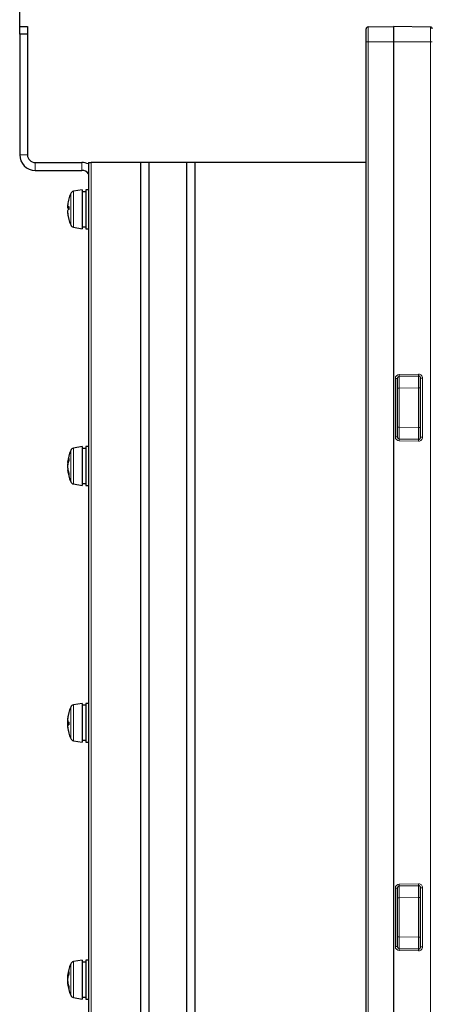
# Paper-space layout 'Blatt3' of a CAD drawing. Header units: millimetres. Extents: x 5 to 418, y 2 to 292.
# Tile 40 of 50: x 173 to 208, y 165 to 249. Entities that reach past the tile are written whole.
import ezdxf

# ---------------------------------------------------------------- set-up
doc = ezdxf.new("R2010")
doc.units = ezdxf.units.MM
doc.layers.add('SLD-0', color=7, linetype='Continuous')
doc.styles.add('SLDTEXTSTYLE0', font='TXT', dxfattribs={"width": 0.605})
doc.dimstyles.new('SLDDIMSTYLE2', dxfattribs={"dimtxt": 4.10931, "dimasz": 3.5, "dimexe": 0, "dimexo": 0.0625, "dimgap": 1.027327, "dimtad": 1, "dimdec": 1, "dimlfac": 3, "dimrnd": 1e-09, "dimzin": 12, "dimdsep": 46, "dimtxsty": 'SLDTEXTSTYLE0', "dimsah": 1, "dimcen": 0.09, "dimadec": 0, "dimazin": 3, "dimtfac": 1, "dimtofl": 0, "dimtmove": 0, "dimatfit": 3, "dimfxl": 1, "dimfrac": 2, "dimtolj": 1, "dimtzin": 12, "dimarcsym": 0})

# ---------------------------------------------------------------- blocks, each defined once
blk = doc.blocks.new('_D_14')
at = {"layer": 'SLD-0', "color": 7}
for p, q in [((172.701, 248.883), (172.701, 273.983)), ((259.668, 239.383), (259.668, 273.983)), ((172.701, 272.983), (259.668, 272.983))]:
    blk.add_line(p, q, dxfattribs=at)
for points in [[(172.701, 272.983), (176.201, 272.523), (176.201, 273.443)], [(259.668, 272.983), (256.168, 273.443), (256.168, 272.523)]]:
    blk.add_solid(points, dxfattribs=at)
at = {"layer": 'SLD-0', "color": 7, "insert": (209.129, 278.44), "char_height": 4.2333, "attachment_point": 1, "style": 'SLDTEXTSTYLE0'}
blk.add_mtext('260,9', dxfattribs=at)

psp = doc.layouts.new('Blatt3')

# ---------------------------------------------------------------- linework, layer by layer
at = {"color": 7, "linetype": 'Continuous', "lineweight": 25}
for p, q in [((172.7012, 248.8825), (173.3678, 248.8825)), ((172.7012, 248.2159), (172.7012, 248.8825)), ((173.3678, 248.8825), (173.3678, 248.2159)), ((202.5316, 248.8447), (204.7012, 248.8825)), ((204.7012, 248.8825), (204.7012, 247.5492)), ((207.8707, 248.8272), (204.7012, 248.8825)), ((173.3678, 248.2159), (172.7012, 248.2159)), ((172.7012, 248.2159), (172.7012, 237.8825)), ((173.3678, 248.2159), (173.3678, 237.8825)), ((202.3678, 247.5492), (202.3678, 248.678)), ((202.3678, 136.8825), (202.3678, 247.5492)), ((204.7012, 247.5492), (204.7012, 136.8825)), ((174.0345, 237.2159), (178.0345, 237.2159)), ((178.5845, 237.2159), (178.5845, 163.8825)), ((178.5845, 237.2159), (178.8345, 237.2159)), ((183.0345, 237.2159), (178.8345, 237.2159)), ((183.0345, 237.2159), (183.0345, 163.8825)), ((183.7486, 237.2159), (183.0345, 237.2159)), ((183.7486, 237.2159), (183.7486, 163.8825)), ((186.9871, 237.2159), (183.7486, 237.2159)), ((186.9871, 237.2159), (186.9871, 163.8825)), ((187.7012, 237.2159), (186.9871, 237.2159)), ((187.7012, 237.2159), (187.7012, 163.8825)), ((202.3678, 237.2159), (187.7012, 237.2159)), ((174.0345, 236.5492), (178.0345, 236.5492)), ((178.0512, 234.8825), (177.3141, 234.7526)), ((178.0512, 234.8825), (178.0512, 231.5492)), ((178.3678, 234.7159), (178.0512, 234.7159)), ((178.5845, 234.8825), (178.3678, 234.8825)), ((178.3678, 234.8825), (178.3678, 231.5492)), ((176.8012, 233.4443), (176.8008, 233.4444)), ((176.8079, 233.417), (176.8008, 233.4183)), ((176.801, 232.9795), (176.8008, 232.9794)), ((176.8029, 232.9572), (176.8008, 232.9567)), ((176.9045, 233.3792), (176.8101, 233.4051)), ((176.9042, 233.2865), (176.8101, 233.3107)), ((176.8143, 232.8148), (176.8101, 232.8143)), ((177.3141, 231.6792), (178.0512, 231.5492)), ((178.0512, 231.7159), (178.3678, 231.7159)), ((178.3678, 231.5492), (178.5845, 231.5492)), ((205.0345, 218.7187), (205.0345, 213.713)), ((206.8649, 218.9145), (205.1983, 218.8854)), ((207.0345, 213.6839), (207.0345, 218.7478)), ((205.1983, 213.5463), (206.8649, 213.5172)), ((178.0512, 212.8825), (177.3141, 212.7526)), ((178.0512, 212.8825), (178.0512, 209.9296)), ((178.3678, 212.7159), (178.0512, 212.7159)), ((178.5845, 212.8825), (178.3678, 212.8825)), ((178.3678, 212.8825), (178.3678, 209.9296)), ((176.8517, 211.529), (176.8008, 211.5431)), ((176.8032, 211.2474), (176.8008, 211.2474)), ((176.8609, 211.5596), (176.8101, 211.5724)), ((176.8248, 211.4252), (176.8101, 211.4234)), ((176.8294, 210.8965), (176.8008, 210.8886)), ((176.8428, 210.8336), (176.8101, 210.8262)), ((177.3141, 209.6792), (178.0512, 209.5492)), ((178.0512, 209.9296), (178.0512, 209.5492)), ((178.0512, 209.7159), (178.3678, 209.7159)), ((178.3678, 209.9296), (178.3678, 209.5492)), ((178.3678, 209.5492), (178.5845, 209.5492)), ((178.0512, 190.8825), (177.3141, 190.7526)), ((178.0512, 190.8825), (178.0512, 187.5492)), ((178.3678, 190.7159), (178.0512, 190.7159)), ((178.5845, 190.8825), (178.3678, 190.8825)), ((178.3678, 190.8825), (178.3678, 187.5492)), ((176.8047, 189.5421), (176.8008, 189.5431)), ((176.8016, 189.4608), (176.8008, 189.461)), ((176.8032, 189.2474), (176.8008, 189.2474)), ((176.8028, 188.9971), (176.8008, 188.9968)), ((176.812, 189.6101), (176.8101, 189.6102)), ((176.9043, 189.1195), (176.8101, 189.0946)), ((176.9052, 189.0771), (176.8101, 189.0513)), ((176.8047, 188.8897), (176.8008, 188.8886)), ((177.3141, 187.6792), (178.0512, 187.5492)), ((178.0512, 187.7159), (178.3678, 187.7159)), ((178.3678, 187.5492), (178.5845, 187.5492)), ((205.0345, 175.0521), (205.0345, 170.0463)), ((206.8649, 175.2478), (205.1983, 175.2187)), ((207.0345, 170.0172), (207.0345, 175.0812)), ((205.1983, 169.8797), (206.8649, 169.8506)), ((178.0512, 168.8825), (177.3141, 168.7526)), ((178.0512, 168.8825), (178.0512, 165.9296)), ((178.5845, 168.8825), (178.3678, 168.8825)), ((178.3678, 168.8825), (178.3678, 165.9296)), ((178.3678, 168.7159), (178.0512, 168.7159)), ((176.8517, 167.529), (176.8008, 167.5431)), ((176.8093, 167.413), (176.8008, 167.4144)), ((176.8032, 167.2474), (176.8008, 167.2474)), ((176.8609, 167.5596), (176.8101, 167.5724)), ((176.8248, 167.4252), (176.8101, 167.4234)), ((176.8032, 166.9543), (176.8008, 166.9538)), ((176.8294, 166.8965), (176.8008, 166.8886)), ((176.8428, 166.8336), (176.8101, 166.8262)), ((177.3141, 165.6792), (178.0512, 165.5492)), ((178.0512, 165.9296), (178.0512, 165.5492)), ((178.0512, 165.7159), (178.3678, 165.7159)), ((178.3678, 165.9296), (178.3678, 165.5492)), ((178.3678, 165.5492), (178.5845, 165.5492))]:
    psp.add_line(p, q, dxfattribs=at)
at = {"color": 7, "linetype": 'Continuous', "lineweight": 18}
for p, q in [((202.5316, 248.8447), (202.5316, 247.5492)), ((207.8707, 247.5492), (207.8707, 248.8272)), ((202.5316, 247.5492), (202.3678, 247.5492)), ((202.5316, 247.5492), (202.5316, 136.8825)), ((202.5316, 247.5492), (204.7012, 247.5492)), ((207.8707, 247.5492), (204.7012, 247.5492)), ((207.8707, 141.9319), (207.8707, 247.5492)), ((207.8707, 247.5492), (208.0345, 247.5492)), ((172.7012, 237.8825), (173.3678, 237.8825)), ((174.0345, 236.5492), (174.0345, 237.2159)), ((178.0345, 236.5492), (178.0345, 237.2159)), ((178.8345, 163.8825), (178.8345, 237.2159)), ((177.0669, 231.8732), (177.0669, 234.5586)), ((177.3141, 234.7526), (177.3141, 233.4034)), ((177.3141, 233.4034), (177.3141, 231.6792)), ((204.8707, 213.713), (204.8707, 218.7187)), ((205.0345, 218.7187), (204.8707, 218.7187)), ((205.1983, 219.052), (206.8649, 219.0811)), ((207.2041, 218.7478), (207.0345, 218.7478)), ((207.2041, 218.7478), (207.2041, 213.6839)), ((205.1983, 217.8855), (205.0345, 217.8855)), ((206.8649, 217.9146), (205.1983, 217.8855)), ((205.1983, 217.8855), (205.1983, 214.5462)), ((207.0345, 217.9146), (206.8649, 217.9146)), ((206.8649, 214.5171), (206.8649, 217.9146)), ((205.1983, 214.5462), (205.0345, 214.5462)), ((205.1983, 214.5462), (206.8649, 214.5171)), ((207.0345, 214.5171), (206.8649, 214.5171)), ((205.0345, 213.713), (204.8707, 213.713)), ((207.2041, 213.6839), (207.0345, 213.6839)), ((177.3141, 212.7526), (177.3141, 209.6792)), ((206.8649, 213.3506), (205.1983, 213.3797)), ((177.0669, 210.1797), (177.0669, 212.5586)), ((177.0669, 209.8732), (177.0669, 210.1797)), ((177.3141, 190.7526), (177.3141, 187.6792)), ((177.0669, 187.8732), (177.0669, 190.5586)), ((204.8707, 170.0463), (204.8707, 175.0521)), ((204.8707, 175.0521), (205.0345, 175.0521)), ((205.1983, 175.3854), (206.8649, 175.4144)), ((207.0345, 175.0812), (207.2041, 175.0812)), ((207.2041, 175.0812), (207.2041, 170.0172)), ((205.0345, 174.2189), (205.1983, 174.2189)), ((206.8649, 174.248), (205.1983, 174.2189)), ((205.1983, 174.2189), (205.1983, 170.8795)), ((206.8649, 174.248), (207.0345, 174.248)), ((206.8649, 170.8504), (206.8649, 174.248)), ((205.0345, 170.8795), (205.1983, 170.8795)), ((205.1983, 170.8795), (206.8649, 170.8504)), ((206.8649, 170.8504), (207.0345, 170.8504)), ((204.8707, 170.0463), (205.0345, 170.0463)), ((206.8649, 169.6839), (205.1983, 169.713)), ((207.0345, 170.0172), (207.2041, 170.0172)), ((177.3141, 168.7526), (177.3141, 165.6792)), ((177.0669, 166.1797), (177.0669, 168.5586)), ((177.0669, 165.8732), (177.0669, 166.1797))]:
    psp.add_line(p, q, dxfattribs=at)
at = {"color": 7, "linetype": 'Continuous', "lineweight": 25}
for centre, radius, start, end in [((202.5345, 248.678), 0.1667, 91, 180), ((207.8678, 248.6606), 0.1667, 0, 89), ((174.0345, 237.8825), 1.3333, 180, 270), ((174.0345, 237.8825), 0.6667, 180, 270), ((178.0345, 235.8825), 1.3333, 65.638022, 90), ((178.0345, 235.8825), 0.6667, 34.411509, 90), ((180.1178, 233.2159), 3.3333, 156.245977, 164.499254), ((177.372, 234.4243), 0.3333, 100, 156.245977), ((180.0373, 233.2407), 3.2491, 164.523843, 173.342726), ((178.9491, 233.4051), 2.1495, 174.331532, 178.135571), ((177.3518, 233.5134), 0.5524, 183.983799, 191.300012), ((178.0689, 233.4746), 1.2694, 182.543867, 187.417928), ((178.0689, 232.9571), 1.2694, 172.582072, 177.456133), ((179.6664, 233.0947), 2.8668, 181.623699, 184.910891), ((178.9491, 233.0267), 2.1495, 181.864429, 185.668468), ((176.9333, 233.2175), 0.2245, 96.984865, 123.284633), ((177.1555, 233.5986), 0.4496, 219.815816, 236.302908), ((177.1555, 232.8331), 0.4496, 123.697092, 140.184184), ((180.158, 233.2383), 3.3704, 186.627447, 195.233251), ((180.3034, 233.3237), 3.3994, 178.035054, 181.964946), ((180.0373, 233.191), 3.2491, 186.657274, 195.476157), ((176.9565, 232.3384), 0.0525, 164.149382, 195.850618), ((180.1178, 233.2159), 3.3333, 195.500746, 203.754023), ((177.372, 232.0074), 0.3333, 203.754023, 260), ((205.2012, 218.7187), 0.1667, 91, 180), ((206.8678, 218.7478), 0.1667, 0, 91), ((205.2012, 213.713), 0.1667, 180, 269), ((206.8678, 213.6839), 0.1667, 269, 0), ((177.372, 212.4243), 0.3333, 100, 156.245977), ((180.1178, 211.2159), 3.3333, 156.245977, 174.158313), ((178.0212, 211.3442), 1.2324, 154.808024, 169.327615), ((178.9596, 211.7781), 2.0556, 177.473074, 182.526926), ((176.8975, 211.5283), 0.0979, 153.204577, 171.254792), ((180.1197, 211.1589), 3.3201, 175.430776, 178.472973), ((179.805, 211.0997), 3.0054, 175.19483, 178.387435), ((180.1197, 211.2728), 3.3201, 181.527027, 184.569224), ((178.5194, 211.0453), 1.7365, 158.296072, 169.845034), ((179.017, 211.1005), 2.2304, 168.761738, 171.675524), ((179.1184, 211.3502), 2.3334, 188.424874, 198.538392), ((177.2126, 210.9186), 0.413, 184.171672, 192.927199), ((180.1178, 211.2159), 3.3333, 185.841687, 203.754023), ((178.6252, 211.1039), 1.8361, 188.697723, 200.565579), ((178.3003, 210.5336), 1.3963, 176.933894, 183.066106), ((177.372, 210.0074), 0.3333, 203.754023, 260), ((177.372, 190.4243), 0.3333, 100, 156.245977), ((180.1178, 189.2159), 3.3333, 164.586649, 174.158313), ((180.1068, 189.2282), 3.3187, 164.678106, 173.390395), ((180.1625, 189.2065), 3.3747, 164.788452, 173.403921), ((176.916, 190.0986), 0.0119, 146.505192, 213.494808), ((180.1178, 189.2159), 3.3333, 156.245977, 164.586649), ((179.1614, 189.3876), 2.3618, 174.591471, 178.218381), ((179.4929, 189.3563), 2.6933, 174.934055, 178.327255), ((176.8975, 189.5283), 0.0979, 153.204577, 171.254792), ((177.8567, 189.4867), 1.0572, 182.803991, 188.13516), ((180.1197, 189.1589), 3.3201, 175.430776, 178.472973), ((179.805, 189.0997), 3.0054, 175.19483, 178.387435), ((180.1197, 189.2728), 3.3201, 181.527027, 184.569224), ((177.8567, 188.945), 1.0572, 171.86484, 177.196009), ((177.5253, 188.9272), 0.7258, 170.161298, 176.567809), ((179.1614, 189.0441), 2.3618, 181.781619, 185.408529), ((177.1477, 189.8292), 0.5968, 235.552634, 246.111215), ((177.1477, 188.6025), 0.5968, 113.888785, 124.447366), ((176.8671, 189.4426), 0.3955, 261.711124, 275.642917), ((180.3439, 189.1663), 3.4399, 178.046662, 181.953338), ((177.2126, 188.9186), 0.413, 184.171672, 192.927199), ((180.1178, 189.2159), 3.3333, 185.841687, 195.413351), ((180.1068, 189.2035), 3.3187, 186.609605, 195.321894), ((176.9142, 188.3326), 0.0102, 174.068116, 216.465364), ((180.1178, 189.2159), 3.3333, 195.413351, 203.754023), ((177.372, 188.0074), 0.3333, 203.754023, 260), ((205.2012, 175.0521), 0.1667, 91, 180), ((206.8678, 175.0812), 0.1667, 0, 91), ((205.2012, 170.0463), 0.1667, 180, 269), ((206.8678, 170.0172), 0.1667, 269, 0), ((177.372, 168.4243), 0.3333, 100, 156.245977), ((180.1178, 167.2159), 3.3333, 156.245977, 174.158313), ((176.8975, 167.5283), 0.0979, 153.204577, 171.254792), ((178.9164, 167.4081), 2.1168, 176.364426, 178.10801), ((177.3158, 167.5152), 0.5164, 184.134249, 191.692871), ((180.1197, 167.1589), 3.3201, 175.430776, 178.472973), ((178.0991, 167.4706), 1.2995, 182.476148, 185.302872), ((179.805, 167.0997), 3.0054, 175.19483, 178.387435), ((180.1197, 167.2728), 3.3201, 181.527027, 184.569224), ((178.0991, 166.9612), 1.2995, 174.697128, 177.523852), ((178.0212, 167.3442), 1.2324, 154.808024, 169.327615), ((178.5194, 167.0453), 1.7365, 158.296072, 169.845034), ((179.017, 167.1005), 2.2304, 168.761738, 171.675524), ((178.9596, 167.7781), 2.0556, 177.473074, 182.526926), ((179.7024, 167.0991), 2.9028, 181.614127, 184.880532), ((178.9164, 167.0237), 2.1168, 181.89199, 183.635574), ((177.2126, 166.9186), 0.413, 184.171672, 192.927199), ((180.1178, 167.2159), 3.3333, 185.841687, 203.754023), ((179.1184, 167.3502), 2.3334, 188.424874, 198.538392), ((178.6252, 167.1039), 1.8361, 188.697723, 200.565579), ((178.3003, 166.5336), 1.3963, 176.933894, 183.066106), ((177.372, 166.0074), 0.3333, 203.754023, 260)]:
    psp.add_arc(centre, radius, start, end, dxfattribs=at)
at = {"color": 7, "linetype": 'Continuous', "lineweight": 18}
for centre, radius, start, end in [((205.2041, 218.7187), 0.3333, 91, 180), ((202.8103, 218.9687), 2.3894, 358.001617, 1.998383), ((206.8707, 218.7478), 0.3333, 0, 91), ((204.477, 218.9978), 2.3894, 358.001617, 1.998383), ((205.2041, 213.713), 0.3333, 180, 269), ((202.8103, 213.463), 2.3894, 358.001617, 1.998383), ((206.8707, 213.6839), 0.3333, 269, 0), ((204.477, 213.4339), 2.3894, 358.001617, 1.998383), ((205.2041, 175.0521), 0.3333, 91, 180), ((202.8103, 175.302), 2.3894, 358.001617, 1.998383), ((206.8707, 175.0812), 0.3333, 0, 91), ((204.477, 175.3311), 2.3894, 358.001617, 1.998383), ((205.2041, 170.0463), 0.3333, 180, 269), ((202.8103, 169.7963), 2.3894, 358.001617, 1.998383), ((206.8707, 170.0172), 0.3333, 269, 0), ((204.477, 169.7673), 2.3894, 358.001617, 1.998383)]:
    psp.add_arc(centre, radius, start, end, dxfattribs=at)
for centre, major_axis, start_param, end_param in [((205.2012, 217.8853), (-0.0029, 1.0001), 0.0000423, 1.570534), ((206.8678, 217.9144), (-0.0029, 1.0001), 0.0000423, 1.570534), ((205.2012, 214.5464), (0.0029, 1.0001), 1.5710586, 3.1415504), ((206.8678, 214.5173), (0.0029, 1.0001), 1.5710586, 3.1415504), ((205.2012, 174.2186), (-0.0029, 1.0001), 0.0000423, 1.570534), ((206.8678, 174.2477), (-0.0029, 1.0001), 0.0000423, 1.570534), ((205.2012, 170.8798), (0.0029, 1.0001), 1.5710586, 3.1415504), ((206.8678, 170.8507), (0.0029, 1.0001), 1.5710586, 3.1415504)]:
    psp.add_ellipse(centre, major_axis=major_axis, ratio=0.0029077, start_param=start_param, end_param=end_param, dxfattribs=at)

# ---------------------------------------------------------------- dimensions: what is measured, and where the dimension line sits
at = {"layer": 'SLD-0', "color": 7}
dim = psp.add_linear_dim(base=(259.6678, 272.9825), p1=(172.7012, 248.8825), p2=(259.6678, 239.3825), dimstyle='SLDDIMSTYLE2', dxfattribs=at)
dim.commit()
dim.dimension.update_dxf_attribs({"geometry": '_D_14', "text_midpoint": (216.1845, 272.9825), "dimtype": 160})

doc.saveas('drawing.dxf')
